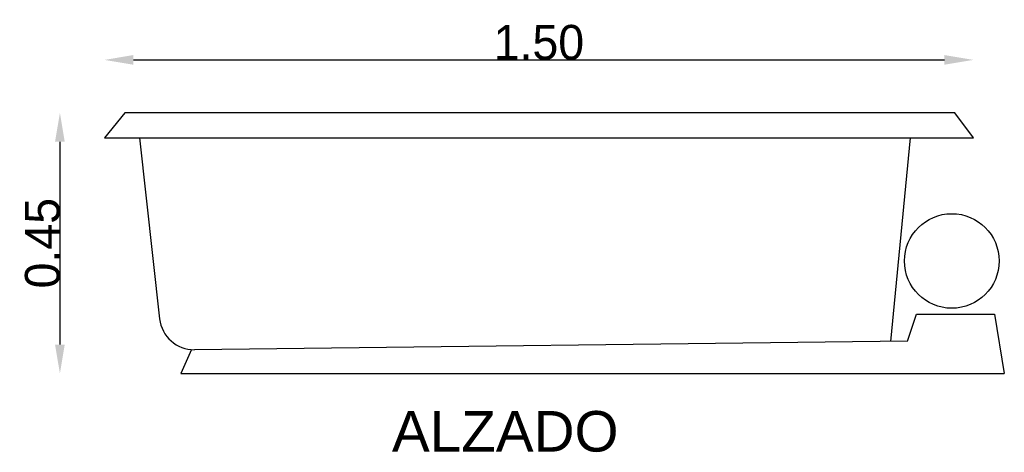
# Model space of a CAD drawing. Extents: x 86.24 to 87.94, y 131.87 to 132.62.
import ezdxf

# ---------------------------------------------------------------- set-up
doc = ezdxf.new("R2010")
doc.units = 0
doc.header["$MEASUREMENT"] = 0
doc.layers.get('0').update_dxf_attribs({"linetype": 'CONTINUOUS'})
doc.layers.get('DEFPOINTS').update_dxf_attribs({"linetype": 'CONTINUOUS'})
doc.layers.add('COTAS', color=1, linetype='CONTINUOUS')
doc.layers.add('TEXTO', color=5, linetype='CONTINUOUS')
doc.styles.add('REXTO1', font='ARIAL.TTF')
doc.dimstyles.get("Standard").update_dxf_attribs({"dimtxt": 0.18, "dimasz": 0.18, "dimexe": 0.18, "dimexo": 0.0625, "dimgap": 0.09, "dimtad": 0, "dimtih": 1, "dimtoh": 1, "dimdec": 4, "dimzin": 0, "dimdsep": 46, "dimtxsty": 'Standard', "dimcen": 0.09, "dimadec": 0, "dimazin": 0, "dimtfac": 1, "dimtdec": 4, "dimtofl": 0, "dimtmove": 0, "dimatfit": 3, "dimfxl": 0, "dimtolj": 1, "dimtzin": 0, "dimarcsym": 0})

# ---------------------------------------------------------------- blocks, each defined once
blk = doc.blocks.new('*D1')
at = {"color": 0, "linetype": 'ByBlock'}
blk.add_line((86.4383, 132.5511), (87.8383, 132.5511), dxfattribs=at)
for points in [[(86.4383, 132.5595), (86.4383, 132.5428), (86.3883, 132.5511)], [(87.8383, 132.5595), (87.8383, 132.5428), (87.8883, 132.5511)]]:
    blk.add_solid(points, dxfattribs=at)
at = {"layer": 'DEFPOINTS', "color": 0, "linetype": 'ByBlock'}
for p in [(87.8883, 132.5511), (86.3883, 132.4167), (87.8883, 132.4167)]:
    blk.add_point(p, dxfattribs=at)
at = {"color": 0, "linetype": 'ByBlock', "insert": (87.1383, 132.5811), "char_height": 0.06, "attachment_point": 5}
blk.add_mtext('\\A1;1.50', dxfattribs=at)
blk = doc.blocks.new('*D0')
at = {"color": 0, "linetype": 'ByBlock'}
blk.add_line((85.9249, 132.0819), (85.9249, 131.7319), dxfattribs=at)
for points in [[(85.9165, 132.0819), (85.9332, 132.0819), (85.9249, 132.1319)], [(85.9165, 131.7319), (85.9332, 131.7319), (85.9249, 131.6819)]]:
    blk.add_solid(points, dxfattribs=at)
at = {"layer": 'DEFPOINTS', "color": 0, "linetype": 'ByBlock'}
for p in [(86.0372, 132.1319), (85.9249, 131.6819), (86.1337, 131.6819)]:
    blk.add_point(p, dxfattribs=at)
at = {"color": 0, "linetype": 'ByBlock', "insert": (85.8949, 131.9069), "char_height": 0.06, "attachment_point": 5, "rotation": 90}
blk.add_mtext('\\A1;0.45', dxfattribs=at)

msp = doc.modelspace()

# ---------------------------------------------------------------- linework, layer by layer
for p, q in [((86.4237, 132.4599), (86.3883, 132.4167)), ((87.8883, 132.4167), (87.8566, 132.4599)), ((86.3883, 132.4167), (87.8883, 132.4167)), ((86.4487, 132.4167), (86.4835, 132.1043)), ((87.779, 132.4167), (87.7453, 132.0654)), ((87.7748, 132.0657), (87.7903, 132.1122)), ((87.7903, 132.1122), (87.9247, 132.1122)), ((87.9247, 132.1122), (87.9417, 132.0099)), ((87.7748, 132.0657), (86.5438, 132.051)), ((86.5384, 132.0511), (86.5202, 132.0099))]:
    msp.add_line(p, q)
for points in [[(87.8566, 132.4599), (86.4237, 132.4599)], [(86.5202, 132.0099), (87.9417, 132.0099)]]:
    msp.add_lwpolyline(points)
msp.add_circle((87.8511, 132.2041), 0.0816)
msp.add_arc((86.5431, 132.111), 0.06, 186.3475, 270.6881)

# ---------------------------------------------------------------- texts
at = {"layer": 'TEXTO', "style": 'REXTO1'}
msp.add_text('ALZADO', height=0.07, dxfattribs=at).set_placement((86.8846, 131.8751))

# ---------------------------------------------------------------- dimensions: what is measured, and where the dimension line sits
at = {"layer": 'COTAS'}
dim = msp.add_linear_dim(base=(87.8883, 132.5511), p1=(86.3883, 132.4167), p2=(87.8883, 132.4167), text='1.50', dimstyle='Standard', override={"dimtxt": 0.06, "dimasz": 0.05, "dimexe": 1.25, "dimexo": 0.625, "dimgap": 0, "dimtad": 1, "dimtih": 0, "dimtoh": 0, "dimdec": 2, "dimzin": 8, "dimcen": 2.5, "dimse1": 1, "dimse2": 1, "dimtdec": 2, "dimtix": 1, "dimtofl": 1}, dxfattribs=at)
dim.commit()
dim.dimension.update_dxf_attribs({"geometry": '*D1', "text_midpoint": (87.1383, 132.5811)})
dim = msp.add_linear_dim(base=(86.3113, 132.0099), p1=(86.4237, 132.4599), p2=(86.5202, 132.0099), angle=90, dimstyle='Standard', override={"dimtxt": 0.06, "dimasz": 0.05, "dimexe": 1.25, "dimexo": 0.625, "dimgap": 0, "dimtad": 1, "dimtih": 0, "dimtoh": 0, "dimdec": 2, "dimzin": 8, "dimcen": 2.5, "dimse1": 1, "dimse2": 1, "dimtdec": 2, "dimtix": 1, "dimtofl": 1}, dxfattribs=at)
dim.commit()
dim.dimension.update_dxf_attribs({"geometry": '*D0', "text_midpoint": (86.2813, 132.2349), "insert": (0.3865, 0.3279)})

doc.saveas('drawing.dxf')
